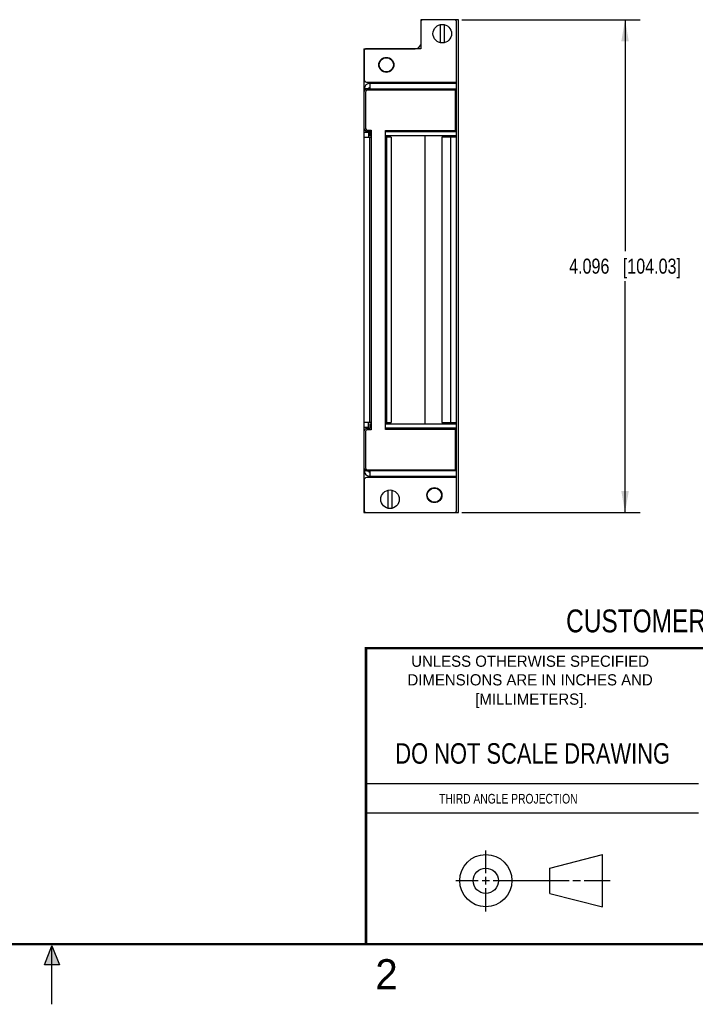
# Model space of a CAD drawing. Header units: inches. Extents: x 0 to 22, y 0 to 17.
# Tile 8 of 14: x 10.7 to 16.3, y 0 to 8.2. Entities that reach past the tile are written whole.
import ezdxf

# ---------------------------------------------------------------- set-up
doc = ezdxf.new("R2010")
doc.units = ezdxf.units.IN
doc.header["$LTSCALE"] = 1.21
doc.header["$MEASUREMENT"] = 0
doc.layers.get('0').update_dxf_attribs({"linetype": 'CONTINUOUS'})
doc.layers.add('DIMENSIONS', color=7, linetype='CONTINUOUS')
doc.styles.get("Standard").update_dxf_attribs({"font": 'txt', "width": 0.8})
doc.styles.add('TEXTSTYLE_2', font='txt')
doc.dimstyles.new('DIMSTYLE_1', dxfattribs={"dimtxt": 0.125, "dimasz": 0.18, "dimexe": 0.18, "dimexo": 0.0625, "dimgap": 0.09, "dimtad": 0, "dimtih": 1, "dimtoh": 1, "dimdec": 3, "dimzin": 4, "dimdsep": 46, "dimtxsty": 'STANDARD', "dimblk": '_FILLED', "dimblk1": '_FILLED', "dimblk2": '_FILLED', "dimcen": 0.09, "dimadec": 0, "dimazin": 0, "dimtp": 0.01, "dimtm": 0.01, "dimtfac": 1, "dimtdec": 3, "dimtofl": 0, "dimtmove": 0, "dimatfit": 3, "dimldrblk": '_FILLED', "dimfxl": 1, "dimtolj": 1, "dimtzin": 4, "dimarcsym": 0})

# ---------------------------------------------------------------- blocks, each defined once
blk = doc.blocks.new('_FILLED')
at = {"color": 0, "linetype": 'BYBLOCK'}
blk.add_solid([(0, 0), (-1, 0.174), (-1, -0.174)], dxfattribs=at)
blk = doc.blocks.new('*D2')
at = {"layer": 'DIMENSIONS', "color": 2, "linetype": 'CONTINUOUS'}
for p, q in [((14.4054, 8.1822), (15.8882, 8.1822)), ((15.7632, 8.1822), (15.7632, 6.2594)), ((15.7632, 4.0866), (15.7632, 6.0094)), ((14.4054, 4.0866), (15.8882, 4.0866))]:
    blk.add_line(p, q, dxfattribs=at)
at = {"layer": 'DIMENSIONS', "color": 2, "linetype": 'CONTINUOUS', "xscale": 0.18, "yscale": 0.18, "zscale": 0.18}
for p, rotation in [((15.7632, 8.1822), 90), ((15.7632, 4.0866), 270)]:
    blk.add_blockref('_FILLED', p, dxfattribs=dict(at, rotation=rotation))
at = {"layer": 'DIMENSIONS', "color": 2, "linetype": 'CONTINUOUS', "insert": (15.7632, 6.1969), "char_height": 0.125, "width": 1.425, "attachment_point": 2, "line_spacing_factor": 0.9}
blk.add_mtext('4.096{\\Ftxt.shx;\\W1.000000;\\H0.125000; }[104.03]', dxfattribs=at)

msp = doc.modelspace()

# ---------------------------------------------------------------- hatches: boundary and pattern name
at = {"linetype": 'CONTINUOUS'}
msp.add_hatch(color=2, dxfattribs=at).paths.add_polyline_path([(10.9375, 0.3287), (11, 0.485), (11.0625, 0.3287)])

# ---------------------------------------------------------------- linework, layer by layer
at = {"color": 7, "linetype": 'CONTINUOUS'}
for p, q in [((14.0669, 8.1826), (14.0669, 8.171)), ((14.3789, 8.1826), (14.0669, 8.1826)), ((14.3789, 4.0866), (14.3789, 8.1826)), ((14.0649, 8.1622), (14.0649, 7.9412)), ((14.3429, 8.1822), (14.0849, 8.1822)), ((14.2281, 7.9907), (14.2281, 8.1418)), ((14.2596, 8.1418), (14.2596, 7.9907)), ((14.3629, 7.2166), (14.3629, 8.1622)), ((13.5909, 7.9416), (13.5909, 4.0866)), ((13.5909, 7.9416), (14.0199, 7.9416)), ((14.0649, 7.9412), (13.6142, 7.9412)), ((13.5942, 7.9212), (13.5942, 7.6839)), ((13.6142, 7.6639), (14.3629, 7.6639)), ((13.6419, 7.6539), (13.6419, 7.6066)), ((13.6419, 7.6539), (14.3629, 7.6539)), ((13.6482, 7.6539), (13.6482, 7.6639)), ((13.5959, 4.4329), (13.5959, 7.6079)), ((13.6319, 7.6079), (13.5959, 7.6079)), ((13.6059, 7.5816), (13.6059, 7.2793)), ((13.6419, 7.6066), (13.6159, 7.6066)), ((14.3529, 7.5966), (13.6209, 7.5966)), ((13.6319, 7.6079), (13.6319, 7.6066)), ((13.6419, 7.6079), (14.3629, 7.6079)), ((14.3529, 7.2626), (14.3529, 7.5966)), ((13.6319, 7.2459), (13.5959, 7.2459)), ((13.5959, 7.2059), (13.6519, 7.2059)), ((13.6159, 7.2556), (13.6419, 7.2556)), ((13.6209, 7.2643), (13.6519, 7.2643)), ((13.6319, 7.2556), (13.6319, 7.2059)), ((13.6419, 7.2556), (13.6419, 7.2166)), ((13.6419, 7.2526), (13.6519, 7.2526)), ((13.6519, 7.2166), (13.6419, 7.2166)), ((13.6419, 4.8349), (13.6419, 7.2059)), ((13.6519, 7.2643), (13.6519, 4.7752)), ((13.7732, 4.7769), (13.7732, 7.2626)), ((13.7732, 7.2626), (14.3529, 7.2626)), ((13.7732, 7.2526), (14.3629, 7.2526)), ((14.3629, 7.2166), (13.7732, 7.2166)), ((13.8192, 7.2059), (13.7732, 7.2059)), ((13.7832, 4.8349), (13.7832, 7.2059)), ((13.8192, 7.2059), (13.8192, 4.8349)), ((14.0978, 7.2166), (14.0978, 4.8242)), ((14.2396, 7.2069), (14.2396, 4.8339)), ((14.3619, 7.2069), (14.2396, 7.2069)), ((14.3049, 7.2166), (14.3049, 7.2069)), ((14.3159, 4.8339), (14.3159, 7.2069)), ((14.3221, 7.2166), (14.3221, 7.2069)), ((14.3259, 7.2069), (14.3259, 7.2166)), ((14.3619, 4.8242), (14.3619, 7.2166)), ((13.6519, 4.8349), (13.5959, 4.8349)), ((13.6319, 4.7852), (13.6319, 4.8349)), ((13.7732, 4.8349), (13.8192, 4.8349)), ((14.2396, 4.8339), (14.3619, 4.8339)), ((14.297, 4.8339), (14.297, 4.8242)), ((14.3049, 4.8339), (14.3049, 4.8242)), ((14.3221, 4.8339), (14.3221, 4.8242)), ((14.3259, 4.8242), (14.3259, 4.8339)), ((13.6319, 4.7949), (13.5959, 4.7949)), ((13.6059, 4.7602), (13.6059, 4.4579)), ((13.6419, 4.7852), (13.6159, 4.7852)), ((13.6519, 4.7752), (13.6209, 4.7752)), ((13.6419, 4.8242), (13.6519, 4.8242)), ((13.6419, 4.8242), (13.6419, 4.7852)), ((13.6519, 4.7882), (13.6419, 4.7882)), ((13.7732, 4.8242), (14.3629, 4.8242)), ((14.3629, 4.7882), (13.7732, 4.7882)), ((14.3529, 4.7769), (13.7732, 4.7769)), ((14.3529, 4.4429), (14.3529, 4.7769)), ((14.3629, 4.1066), (14.3629, 4.8242)), ((13.6319, 4.4329), (13.5959, 4.4329)), ((13.6159, 4.4342), (13.6419, 4.4342)), ((13.6209, 4.4429), (14.3529, 4.4429)), ((13.6319, 4.4329), (13.6319, 4.4342)), ((13.6419, 4.4342), (13.6419, 4.3869)), ((14.3629, 4.4329), (13.6419, 4.4329)), ((13.5942, 4.3569), (13.5942, 4.1066)), ((14.3629, 4.3769), (13.6142, 4.3769)), ((14.3629, 4.3869), (13.6419, 4.3869)), ((13.6482, 4.3769), (13.6482, 4.3869)), ((13.7941, 4.1217), (13.7941, 4.2728)), ((13.8256, 4.2728), (13.8256, 4.1217)), ((13.5909, 4.0866), (14.3789, 4.0866)), ((15.1374, 1.132), (15.5769, 1.2447)), ((15.5769, 0.8105), (15.5769, 1.2447)), ((15.1374, 0.9219), (15.1374, 1.132)), ((15.1374, 0.9219), (15.5769, 0.8105))]:
    msp.add_line(p, q, dxfattribs=at)
at = {"color": 2, "linetype": 'CONTINUOUS'}
for p, q in [((13.61, 1.835), (16.375, 1.835)), ((16.375, 1.5888), (13.61, 1.5888)), ((14.6059, 1.0901), (14.6059, 1.2769)), ((14.3557, 1.0276), (14.5434, 1.0276)), ((14.5747, 1.0276), (14.6372, 1.0276)), ((14.6059, 0.9964), (14.6059, 1.0589)), ((14.6684, 1.0276), (15.2987, 1.0276)), ((15.3299, 1.0276), (15.3924, 1.0276)), ((15.4237, 1.0276), (15.6394, 1.0276)), ((14.6059, 0.7723), (14.6059, 0.9651)), ((10.9375, 0.3287), (11, 0.485)), ((11, 0.485), (11.0625, 0.3287)), ((11, 0), (11, 0.485)), ((11.0625, 0.3287), (10.9375, 0.3287))]:
    msp.add_line(p, q, dxfattribs=at)
at = {"color": 7, "linetype": 'CONTINUOUS', "const_width": 0.02}
for points in [[(13.6, 2.9595), (21.5, 2.96)], [(13.61, 0.5), (13.61, 2.96)], [(0.5, 0.5), (21.5, 0.5)]]:
    msp.add_lwpolyline(points, dxfattribs=at)
at = {"color": 7, "linetype": 'CONTINUOUS'}
for centre, radius in [((14.2439, 8.0663), 0.0772), ((13.7792, 7.8072), 0.0625), ((13.7789, 7.8076), 0.0591), ((13.8099, 4.1973), 0.0772), ((14.1789, 4.2316), 0.0625), ((14.1789, 4.2316), 0.0591), ((14.6059, 1.0276), 0.2171), ((14.6054, 1.0269), 0.105)]:
    msp.add_circle(centre, radius, dxfattribs=at)
for centre, radius, start, end in [((14.0849, 8.1622), 0.02, 90, 180), ((14.3429, 8.1622), 0.02, 0, 90), ((13.6142, 7.9212), 0.02, 90, 180), ((14.0199, 7.9886), 0.047, 270, 343.19165), ((13.6142, 7.6839), 0.02, 180, 270), ((13.6419, 7.6079), 0.046, 90, 180), ((13.6419, 7.6079), 0.01, 90, 180), ((13.6159, 7.5866), 0.02, 90, 180), ((13.6209, 7.5816), 0.015, 90, 180), ((13.6159, 7.2756), 0.02, 180, 270), ((13.6209, 7.2793), 0.015, 180, 270), ((14.3489, 4.7929), 0.1, 155.78591, 161.75498), ((13.6159, 4.7652), 0.02, 90, 180), ((13.6209, 4.7602), 0.015, 90, 180), ((13.6159, 4.4542), 0.02, 180, 270), ((13.6419, 4.4329), 0.046, 180, 270), ((13.6209, 4.4579), 0.015, 180, 270), ((13.6419, 4.4329), 0.01, 180, 270), ((13.6142, 4.3569), 0.02, 90, 180), ((13.6142, 4.1066), 0.02, 180, 270), ((14.3429, 4.1066), 0.02, 270, 360)]:
    msp.add_arc(centre, radius, start, end, dxfattribs=at)

# ---------------------------------------------------------------- texts
at = {"color": 7, "linetype": 'CONTINUOUS', "attachment_point": 2, "line_spacing_factor": 0.9}
for s, insert, char_height, width in [('CUSTOMER DRAWING', (16.3742, 3.2811), 0.19, 2.432), ('DO NOT SCALE DRAWING', (14.9953, 2.1698), 0.17, 2.72)]:
    msp.add_mtext(s, dxfattribs=dict(at, insert=insert, char_height=char_height, width=width))
at = {"color": 2, "linetype": 'CONTINUOUS', "line_spacing_factor": 0.9, "style": 'TEXTSTYLE_2'}
for s, insert, char_height, width, attachment_point in [('UNLESS OTHERWISE SPECIFIED', (14.9742, 2.8979), 0.093, 2.418, 2), ('DIMENSIONS ARE IN INCHES AND', (14.9742, 2.7431), 0.093, 2.604, 2), ('[MILLIMETERS].', (14.9844, 2.5829), 0.093, 1.302, 2), ('2', (13.6875, 0.375), 0.25, 0.25, 1)]:
    msp.add_mtext(s, dxfattribs=dict(at, insert=insert, char_height=char_height, width=width, attachment_point=attachment_point))
at = {"color": 2, "linetype": 'CONTINUOUS', "insert": (14.2178, 1.7486), "char_height": 0.08, "width": 1.408, "attachment_point": 1, "line_spacing_factor": 0.9}
msp.add_mtext('THIRD ANGLE PROJECTION', dxfattribs=at)

# ---------------------------------------------------------------- dimensions: what is measured, and where the dimension line sits
at = {"layer": 'DIMENSIONS', "color": 2, "linetype": 'CONTINUOUS'}
dim = msp.add_linear_dim(base=(15.7632, 4.0866), p1=(14.4054, 8.1822), p2=(14.4054, 4.0866), angle=270, dimstyle='DIMSTYLE_1', dxfattribs=at)
dim.commit()
dim.dimension.update_dxf_attribs({"geometry": '*D2', "text_midpoint": (15.6132, 6.1344), "dimtype": 160})

doc.saveas('drawing.dxf')
